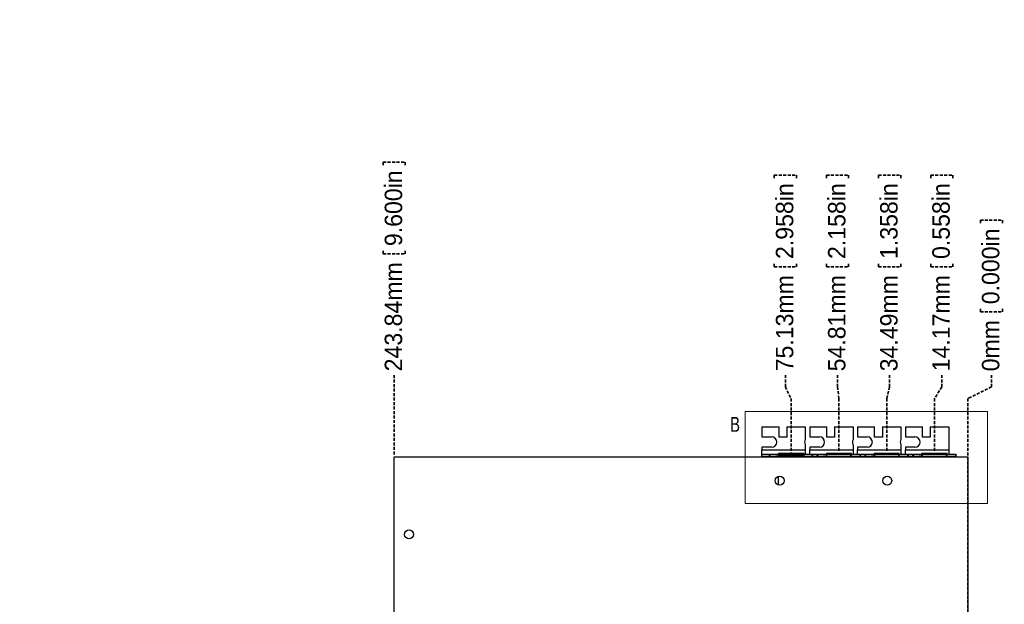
# Model space of a CAD drawing. Header units: millimetres. Extents: x 0 to 1576, y 0 to 1348.
# Tile 6 of 46: x 419 to 837, y 248 to 497. Entities that reach past the tile are written whole.
import ezdxf

# ---------------------------------------------------------------- set-up
doc = ezdxf.new("R2010")
doc.units = ezdxf.units.MM
doc.header["$PDSIZE"] = -1
for name, pattern in [('SLD-Center', [19.05, 15.24, -1.27, 1.27, -1.27]), ('SLD-Dashed', [1.905, 1.27, -0.635]), ('SLD-Solid', [0])]:
    doc.linetypes.add(name, pattern=pattern)
doc.layers.add('LAYER1', color=179, linetype='SLD-Dashed', lineweight=35)
doc.layers.add('SLD-0', color=179, linetype='SLD-Solid')
doc.styles.add('SLDTEXTSTYLE0', font='ARIAL.TTF', dxfattribs={"width": 0.948})
doc.styles.add('SLDTEXTSTYLE2', font='ARIALN_5.TTF', dxfattribs={"width": 0.87})
doc.dimstyles.new('SLDDIMSTYLE0', dxfattribs={"dimtxt": 7.408333, "dimasz": 2.116667, "dimexe": 0, "dimexo": 0.0625, "dimgap": 1.852083, "dimtad": 0, "dimtih": 1, "dimtoh": 1, "dimdec": 0, "dimrnd": 1e-09, "dimdsep": 46, "dimtxsty": 'SLDTEXTSTYLE0', "dimblk1": 'NONE', "dimblk2": 'NONE', "dimsah": 1, "dimcen": 0.09, "dimadec": 0, "dimazin": 2, "dimtfac": 1, "dimtdec": 0, "dimtofl": 0, "dimtmove": 0, "dimatfit": 3, "dimldrblk": 'NONE', "dimfxl": 1, "dimfrac": 2, "dimtolj": 1, "dimtzin": 12, "dimarcsym": 0})
doc.dimstyles.new('SLDDIMSTYLE1', dxfattribs={"dimtxt": 7.408333, "dimasz": 2.116667, "dimexe": 0, "dimexo": 0.0625, "dimgap": 1.852083, "dimtad": 0, "dimtih": 1, "dimtoh": 1, "dimrnd": 1e-09, "dimzin": 12, "dimdsep": 46, "dimtxsty": 'SLDTEXTSTYLE0', "dimblk1": 'NONE', "dimblk2": 'NONE', "dimsah": 1, "dimcen": 0.09, "dimsd2": 1, "dimadec": 0, "dimazin": 3, "dimtfac": 1, "dimtdec": 0, "dimtofl": 0, "dimtmove": 0, "dimatfit": 3, "dimldrblk": 'NONE', "dimfxl": 1, "dimfrac": 2, "dimtolj": 1, "dimtzin": 12, "dimarcsym": 0})
doc.dimstyles.new('SLDDIMSTYLE6', dxfattribs={"dimtxt": 7.408333, "dimasz": 2.116667, "dimexe": 0, "dimexo": 0.0625, "dimgap": 1.852083, "dimtad": 0, "dimtih": 1, "dimtoh": 1, "dimrnd": 1e-09, "dimzin": 12, "dimdsep": 46, "dimtxsty": 'SLDTEXTSTYLE0', "dimblk1": 'NONE', "dimblk2": 'NONE', "dimsah": 1, "dimcen": 0, "dimadec": 0, "dimazin": 3, "dimtfac": 1, "dimtmove": 0, "dimatfit": 3, "dimldrblk": 'NONE', "dimfxl": 1, "dimfrac": 2, "dimtolj": 1, "dimtzin": 12, "dimarcsym": 0})

# ---------------------------------------------------------------- blocks, each defined once
blk = doc.blocks.new('_D_37')
at = {"layer": 'LAYER1', "color": 7}
for p, q in [((522.33, 1076.03), (519.86, 1076.03)), ((519.86, 1076.03), (519.86, 1064.99)), ((554.71, 1076.03), (557.18, 1076.03)), ((557.18, 1076.03), (557.18, 1064.99)), ((519.86, 1064.99), (522.33, 1064.99)), ((557.18, 1064.99), (554.71, 1064.99)), ((561.23, 1052.29), (471.23, 1052.29)), ((582.73, 1029.67), (561.23, 1052.29)), ((585.36, 1026.91), (582.73, 1029.67))]:
    blk.add_line(p, q, dxfattribs=at)
blk.add_solid([(582.73, 1029.67), (578.58, 1035.64), (576.98, 1034.12)], dxfattribs=at)
at = {"layer": 'LAYER1', "color": 7, "char_height": 7.408, "attachment_point": 1, "style": 'SLDTEXTSTYLE0'}
for s, insert in [('%%c', (467.52, 1074.53)), ('3.81mm', (481.72, 1074.53)), ('0.150in', (522.33, 1074.53)), ('TYP.', (504.46, 1061.84))]:
    blk.add_mtext(s, dxfattribs=dict(at, insert=insert))
blk = doc.blocks.new('_None')
blk = doc.blocks.new('_D_39')
at = {"layer": 'LAYER1'}
for p, q in [((826.84, 411.64), (836.22, 411.64)), ((826.84, 411.64), (826.84, 410)), ((836.22, 411.64), (836.22, 410)), ((826.84, 372.68), (826.84, 374.33)), ((826.84, 372.68), (836.22, 372.68)), ((836.22, 372.68), (836.22, 374.33)), ((831.53, 340.86), (831.53, 345.86)), ((831.53, 340.86), (821.53, 335.86)), ((821.53, 335.86), (821.53, 68.32))]:
    blk.add_line(p, q, dxfattribs=at)
at = {"layer": 'LAYER1', "char_height": 7.408, "attachment_point": 1, "rotation": 90, "style": 'SLDTEXTSTYLE0'}
for s, insert in [('0.000in', (827.5, 375.97)), ('0mm', (827.5, 347.45))]:
    blk.add_mtext(s, dxfattribs=dict(at, insert=insert))
blk = doc.blocks.new('_D_40')
at = {"layer": 'LAYER1', "color": 7}
for p, q in [((805.76, 430.85), (815.14, 430.85)), ((805.76, 430.85), (805.76, 429.21)), ((815.14, 430.85), (815.14, 429.21)), ((805.76, 391.89), (805.76, 393.54)), ((815.14, 391.89), (815.14, 393.54)), ((805.76, 391.89), (815.14, 391.89)), ((810.45, 340.86), (810.45, 345.86)), ((810.45, 340.86), (807.37, 335.86)), ((807.37, 335.86), (807.37, 313.3))]:
    blk.add_line(p, q, dxfattribs=at)
at = {"layer": 'LAYER1', "color": 7, "char_height": 7.408, "attachment_point": 1, "rotation": 90, "style": 'SLDTEXTSTYLE0'}
for s, insert in [('0.558in', (806.42, 395.19)), ('14.17mm', (806.42, 347.45))]:
    blk.add_mtext(s, dxfattribs=dict(at, insert=insert))
blk = doc.blocks.new('_D_41')
at = {"layer": 'LAYER1', "color": 7}
for p, q in [((783.59, 430.85), (792.98, 430.85)), ((783.59, 430.85), (783.59, 429.21)), ((792.98, 430.85), (792.98, 429.21)), ((783.59, 391.89), (783.59, 393.54)), ((792.98, 391.89), (792.98, 393.54)), ((783.59, 391.89), (792.98, 391.89)), ((788.28, 340.86), (788.28, 345.86)), ((788.28, 340.86), (787.05, 335.86)), ((787.05, 335.86), (787.05, 313.3))]:
    blk.add_line(p, q, dxfattribs=at)
at = {"layer": 'LAYER1', "color": 7, "char_height": 7.408, "attachment_point": 1, "rotation": 90, "style": 'SLDTEXTSTYLE0'}
for s, insert in [('1.358in', (784.25, 395.19)), ('34.49mm', (784.25, 347.45))]:
    blk.add_mtext(s, dxfattribs=dict(at, insert=insert))
blk = doc.blocks.new('_D_42')
at = {"layer": 'LAYER1', "color": 7}
for p, q in [((761.43, 430.85), (770.81, 430.85)), ((761.43, 430.85), (761.43, 429.21)), ((770.81, 430.85), (770.81, 429.21)), ((761.43, 391.89), (761.43, 393.54)), ((770.81, 391.89), (770.81, 393.54)), ((761.43, 391.89), (770.81, 391.89)), ((766.12, 340.86), (766.12, 345.86)), ((766.12, 340.86), (766.73, 335.86)), ((766.73, 335.86), (766.73, 313.3))]:
    blk.add_line(p, q, dxfattribs=at)
at = {"layer": 'LAYER1', "color": 7, "char_height": 7.408, "attachment_point": 1, "rotation": 90, "style": 'SLDTEXTSTYLE0'}
for s, insert in [('2.158in', (762.09, 395.19)), ('54.81mm', (762.09, 347.45))]:
    blk.add_mtext(s, dxfattribs=dict(at, insert=insert))
blk = doc.blocks.new('_D_43')
at = {"layer": 'LAYER1', "color": 7}
for p, q in [((739.26, 430.85), (748.64, 430.85)), ((739.26, 430.85), (739.26, 429.21)), ((748.64, 430.85), (748.64, 429.21)), ((739.26, 391.89), (739.26, 393.54)), ((748.64, 391.89), (748.64, 393.54)), ((739.26, 391.89), (748.64, 391.89)), ((743.95, 340.86), (743.95, 345.86)), ((743.95, 340.86), (746.41, 335.86)), ((746.41, 335.86), (746.41, 312.84))]:
    blk.add_line(p, q, dxfattribs=at)
at = {"layer": 'LAYER1', "color": 7, "char_height": 7.408, "attachment_point": 1, "rotation": 90, "style": 'SLDTEXTSTYLE0'}
for s, insert in [('2.958in', (739.92, 395.19)), ('75.13mm', (739.92, 347.45))]:
    blk.add_mtext(s, dxfattribs=dict(at, insert=insert))
blk = doc.blocks.new('_D_44')
at = {"layer": 'LAYER1'}
for p, q in [((573, 436.34), (582.38, 436.34)), ((573, 436.34), (573, 434.69)), ((582.38, 436.34), (582.38, 434.69)), ((573, 397.38), (573, 399.02)), ((582.38, 397.38), (582.38, 399.02)), ((573, 397.38), (582.38, 397.38)), ((577.69, 312.16), (577.69, 345.86))]:
    blk.add_line(p, q, dxfattribs=at)
at = {"layer": 'LAYER1', "char_height": 7.408, "attachment_point": 1, "rotation": 90, "style": 'SLDTEXTSTYLE0'}
for s, insert in [('9.600in', (573.66, 400.67)), ('243.84mm', (573.66, 347.45))]:
    blk.add_mtext(s, dxfattribs=dict(at, insert=insert))

msp = doc.modelspace()

# ---------------------------------------------------------------- linework, layer by layer
at = {"layer": 'SLD-0', "color": 7, "linetype": 'SLD-Solid', "lineweight": 18}
for p, q in [((726.93, 330.34), (726.93, 291.255)), ((726.93, 330.34), (829.873, 330.34)), ((829.873, 330.34), (829.873, 291.255)), ((726.93, 291.255), (829.873, 291.255))]:
    msp.add_line(p, q, dxfattribs=at)
at = {"layer": 'SLD-0', "color": 7, "linetype": 'SLD-Solid', "lineweight": 25}
for p, q in [((734.025, 323.859), (734.025, 319.592)), ((734.025, 323.859), (741.264, 323.859)), ((741.264, 319.414), (741.264, 323.859)), ((744.566, 323.859), (744.566, 319.414)), ((744.566, 323.859), (752.44, 323.859)), ((752.44, 323.859), (752.44, 318.502)), ((754.345, 323.859), (754.345, 319.592)), ((754.345, 323.859), (761.584, 323.859)), ((761.584, 319.414), (761.584, 323.859)), ((764.886, 323.859), (764.886, 319.414)), ((764.886, 323.859), (772.76, 323.859)), ((772.76, 323.859), (772.76, 318.502)), ((774.665, 323.859), (774.665, 319.592)), ((774.665, 323.859), (781.904, 323.859)), ((781.904, 319.414), (781.904, 323.859)), ((785.206, 323.859), (785.206, 319.414)), ((785.206, 323.859), (793.08, 323.859)), ((793.08, 323.859), (793.08, 318.502)), ((794.985, 323.859), (794.985, 319.592)), ((794.985, 323.859), (802.224, 323.859)), ((802.224, 319.414), (802.224, 323.859)), ((805.526, 323.859), (805.526, 319.414)), ((805.526, 323.859), (813.4, 323.859)), ((813.4, 323.859), (813.4, 314.08)), ((734.025, 319.592), (738.089, 319.592)), ((744.566, 319.414), (741.264, 319.414)), ((754.345, 319.592), (758.409, 319.592)), ((764.886, 319.414), (761.584, 319.414)), ((774.665, 319.592), (778.729, 319.592)), ((785.206, 319.414), (781.904, 319.414)), ((794.985, 319.592), (799.049, 319.592)), ((805.526, 319.414), (802.224, 319.414)), ((738.089, 315.172), (734.025, 315.172)), ((734.025, 315.172), (734.025, 314.08)), ((734.025, 314.08), (752.44, 314.08)), ((734.025, 312.302), (734.025, 314.08)), ((752.44, 316.262), (752.44, 314.08)), ((752.44, 314.08), (752.44, 312.302)), ((758.409, 315.172), (754.345, 315.172)), ((754.345, 315.172), (754.345, 314.08)), ((754.345, 314.08), (772.76, 314.08)), ((754.345, 312.302), (754.345, 314.08)), ((772.76, 316.262), (772.76, 314.08)), ((772.76, 314.08), (772.76, 312.302)), ((778.729, 315.172), (774.665, 315.172)), ((774.665, 315.172), (774.665, 314.08)), ((774.665, 314.08), (793.08, 314.08)), ((774.665, 312.302), (774.665, 314.08)), ((793.08, 316.262), (793.08, 314.08)), ((793.08, 314.08), (793.08, 312.302)), ((799.049, 315.172), (794.985, 315.172)), ((794.985, 315.172), (794.985, 314.08)), ((794.985, 314.08), (813.4, 314.08)), ((794.985, 312.302), (794.985, 314.08)), ((813.4, 314.08), (813.4, 312.302)), ((577.693, 67.319), (577.693, 311.159)), ((577.693, 311.159), (821.533, 311.159)), ((734.025, 311.388), (734.025, 312.302)), ((734.025, 312.302), (737.2, 312.302)), ((734.025, 311.388), (737.2, 311.388)), ((737.2, 311.388), (737.2, 312.302)), ((737.2, 312.302), (737.55, 312.302)), ((737.2, 311.388), (737.55, 311.388)), ((737.55, 311.388), (737.55, 312.302)), ((737.552, 312.302), (737.55, 312.302)), ((737.552, 311.388), (737.55, 311.388)), ((737.552, 311.388), (737.552, 312.302)), ((737.552, 312.302), (741.315, 312.302)), ((737.552, 311.388), (741.315, 311.388)), ((738.785, 311.212), (738.749, 311.159)), ((738.919, 311.388), (738.785, 311.212)), ((741.315, 311.388), (741.315, 312.302)), ((741.315, 312.302), (751.501, 312.302)), ((741.315, 311.388), (751.501, 311.388)), ((741.645, 312.327), (751.17, 312.327)), ((741.645, 312.327), (741.645, 312.302)), ((751.17, 312.302), (751.17, 312.327)), ((751.501, 311.388), (751.501, 312.302)), ((751.501, 312.302), (755.264, 312.302)), ((751.501, 311.388), (755.264, 311.388)), ((755.264, 312.302), (755.264, 311.388)), ((755.266, 312.302), (755.264, 312.302)), ((755.266, 311.388), (755.264, 311.388)), ((755.266, 312.302), (755.266, 311.388)), ((755.266, 312.302), (755.615, 312.302)), ((755.266, 311.388), (755.615, 311.388)), ((755.615, 311.388), (755.615, 312.302)), ((755.615, 312.302), (757.52, 312.302)), ((755.615, 311.388), (757.52, 311.388)), ((757.52, 311.388), (757.52, 312.302)), ((757.52, 312.302), (757.87, 312.302)), ((757.52, 311.388), (757.87, 311.388)), ((757.87, 311.388), (757.87, 312.302)), ((757.872, 312.302), (757.87, 312.302)), ((757.872, 311.388), (757.87, 311.388)), ((757.872, 311.388), (757.872, 312.302)), ((757.872, 312.302), (761.635, 312.302)), ((757.872, 311.388), (761.635, 311.388)), ((759.105, 311.212), (759.069, 311.159)), ((759.239, 311.388), (759.105, 311.212)), ((761.635, 311.388), (761.635, 312.302)), ((761.635, 312.302), (771.821, 312.302)), ((761.635, 311.388), (771.821, 311.388)), ((771.821, 311.388), (771.821, 312.302)), ((771.821, 312.302), (775.584, 312.302)), ((771.821, 311.388), (775.584, 311.388)), ((775.584, 312.302), (775.584, 311.388)), ((775.586, 312.302), (775.584, 312.302)), ((775.586, 311.388), (775.584, 311.388)), ((775.586, 312.302), (775.586, 311.388)), ((775.586, 312.302), (775.935, 312.302)), ((775.586, 311.388), (775.935, 311.388)), ((775.935, 311.388), (775.935, 312.302)), ((775.935, 312.302), (777.84, 312.302)), ((775.935, 311.388), (777.84, 311.388)), ((777.84, 311.388), (777.84, 312.302)), ((777.84, 312.302), (778.19, 312.302)), ((777.84, 311.388), (778.19, 311.388)), ((778.19, 311.388), (778.19, 312.302)), ((778.192, 312.302), (778.19, 312.302)), ((778.192, 311.388), (778.19, 311.388)), ((778.192, 311.388), (778.192, 312.302)), ((778.192, 312.302), (781.955, 312.302)), ((778.192, 311.388), (781.955, 311.388)), ((779.425, 311.212), (779.389, 311.159)), ((779.559, 311.388), (779.425, 311.212)), ((781.955, 311.388), (781.955, 312.302)), ((781.955, 312.302), (792.141, 312.302)), ((781.955, 311.388), (792.141, 311.388)), ((792.141, 311.388), (792.141, 312.302)), ((792.141, 312.302), (795.904, 312.302)), ((792.141, 311.388), (795.904, 311.388)), ((795.904, 312.302), (795.904, 311.388)), ((795.906, 312.302), (795.904, 312.302)), ((795.906, 311.388), (795.904, 311.388)), ((795.906, 312.302), (795.906, 311.388)), ((795.906, 312.302), (796.255, 312.302)), ((795.906, 311.388), (796.255, 311.388)), ((796.255, 311.388), (796.255, 312.302)), ((796.255, 312.302), (798.16, 312.302)), ((796.255, 311.388), (798.16, 311.388)), ((798.16, 311.388), (798.16, 312.302)), ((798.16, 312.302), (798.51, 312.302)), ((798.16, 311.388), (798.51, 311.388)), ((798.51, 311.388), (798.51, 312.302)), ((798.512, 312.302), (798.51, 312.302)), ((798.512, 311.388), (798.51, 311.388)), ((798.512, 311.388), (798.512, 312.302)), ((798.512, 312.302), (802.275, 312.302)), ((798.512, 311.388), (802.275, 311.388)), ((799.745, 311.212), (799.709, 311.159)), ((799.879, 311.388), (799.745, 311.212)), ((802.275, 311.388), (802.275, 312.302)), ((802.275, 312.302), (812.461, 312.302)), ((802.275, 311.388), (812.461, 311.388)), ((812.461, 311.388), (812.461, 312.302)), ((812.461, 312.302), (816.224, 312.302)), ((812.461, 311.388), (816.224, 311.388)), ((816.224, 312.302), (816.224, 311.388)), ((816.226, 312.302), (816.224, 312.302)), ((816.226, 311.388), (816.224, 311.388)), ((816.226, 312.302), (816.226, 311.388)), ((816.226, 312.302), (816.575, 312.302)), ((816.226, 311.388), (816.575, 311.388)), ((816.575, 311.388), (816.575, 312.302)), ((821.533, 311.159), (821.533, 67.319)), ((740.833, 302.774), (740.833, 299.224))]:
    msp.add_line(p, q, dxfattribs=at)
at = {"layer": 'SLD-0', "color": 7, "linetype": 'SLD-Solid'}
for p, q in [((741.061, 311.134), (741.061, 312.556)), ((741.061, 312.556), (751.755, 312.556)), ((751.755, 312.556), (741.061, 312.556)), ((741.061, 311.134), (741.061, 312.556)), ((751.755, 311.134), (741.061, 311.134)), ((751.755, 311.134), (741.061, 311.134)), ((751.755, 312.556), (751.755, 311.134)), ((751.755, 311.134), (751.755, 312.556)), ((772.075, 312.556), (761.381, 312.556)), ((761.381, 311.134), (761.381, 312.556)), ((772.075, 311.134), (761.381, 311.134)), ((772.075, 311.134), (772.075, 312.556)), ((792.395, 312.556), (781.701, 312.556)), ((781.701, 311.134), (781.701, 312.556)), ((792.395, 311.134), (781.701, 311.134)), ((792.395, 311.134), (792.395, 312.556)), ((812.715, 312.556), (802.021, 312.556)), ((802.021, 311.134), (802.021, 312.556)), ((812.715, 311.134), (802.021, 311.134)), ((812.715, 311.134), (812.715, 312.556))]:
    msp.add_line(p, q, dxfattribs=at)
at = {"layer": 'SLD-0', "color": 7, "linetype": 'SLD-Center'}
for p, q in [((741.315, 311.845), (751.501, 311.845)), ((746.408, 311.134), (746.408, 312.556))]:
    msp.add_line(p, q, dxfattribs=at)
at = {"layer": 'SLD-0', "color": 7, "linetype": 'SLD-Solid', "lineweight": 25}
for centre in [(741.523, 300.999), (787.243, 300.999), (584.043, 278.139)]:
    msp.add_circle(centre, 1.905, dxfattribs=at)
for centre, radius, start, end in [((738.089, 317.382), 2.21, 270, 90), ((754.345, 317.382), 2.21, 149.54969, 210.45031), ((758.409, 317.382), 2.21, 270, 90), ((774.665, 317.382), 2.21, 149.54969, 210.45031), ((778.729, 317.382), 2.21, 270, 90), ((794.985, 317.382), 2.21, 149.54969, 210.45031), ((799.049, 317.382), 2.21, 270, 90), ((740.489, 309.61), 1.778, 90, 119.37492), ((760.809, 309.61), 1.778, 90, 119.37492), ((781.129, 309.61), 1.778, 90, 119.37492), ((801.449, 309.61), 1.778, 90, 119.37492)]:
    msp.add_arc(centre, radius, start, end, dxfattribs=at)
at = {"layer": 'SLD-0'}
msp.add_point((746.408, 311.845), dxfattribs=at)

# ---------------------------------------------------------------- texts
at = {"layer": 'SLD-0', "color": 7, "insert": (720.463, 328.094), "char_height": 6.35, "attachment_point": 1, "style": 'SLDTEXTSTYLE2'}
msp.add_mtext('B', dxfattribs=at)

# ---------------------------------------------------------------- dimensions: what is measured, and where the dimension line sits
at = {"layer": 'LAYER1', "color": 7}
dim = msp.add_diameter_dim_2p(p1=(1.882, 3.313), p2=(0, 0), text='<>mm\\PTYP.', dimstyle='SLDDIMSTYLE6', dxfattribs=at)
dim.commit()
dim.dimension.update_dxf_attribs({"geometry": '_D_37', "text_midpoint": (515.437, 1064.985), "dimtype": 163})
at = {"layer": 'LAYER1'}
for feature_location, offset, origin, dimstyle, picture, middle in [((577.693438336, 311.158909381), (0, 82.377437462), (577.693438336, 311.158909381), 'SLDDIMSTYLE1', '_D_44', (577.693438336, 422.670646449)), ((821.533438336, 67.318909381), (0, 313.870368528), (821.533438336, 67.318909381), 'SLDDIMSTYLE0', '_D_39', (821.533438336, 397.590505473))]:
    dim = msp.add_ordinate_dim(feature_location=feature_location, offset=offset, dtype=1, origin=origin, text='<>mm', dimstyle=dimstyle, dxfattribs=at)
    dim.commit()
    dim.dimension.update_dxf_attribs({"geometry": picture, "text_midpoint": middle})
at = {"layer": 'LAYER1', "color": 7}
for feature_location, offset, origin, picture, middle in [((746.407838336, 311.844709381), (0, 78.950255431), (746.407838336, 311.844709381), '_D_43', (746.407838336, 417.099694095)), ((766.727838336, 312.301909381), (0, 78.493055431), (766.727838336, 312.301909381), '_D_42', (766.727838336, 417.099694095)), ((787.047838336, 312.301909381), (0, 78.493055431), (787.047838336, 312.301909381), '_D_41', (787.047838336, 417.099694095)), ((807.367838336, 312.301909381), (0, 78.493055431), (807.367838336, 312.301909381), '_D_40', (807.367838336, 417.099694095))]:
    dim = msp.add_ordinate_dim(feature_location=feature_location, offset=offset, dtype=1, origin=origin, text='<>mm', dimstyle='SLDDIMSTYLE1', dxfattribs=at)
    dim.commit()
    dim.dimension.update_dxf_attribs({"geometry": picture, "text_midpoint": middle})

doc.saveas('drawing.dxf')
